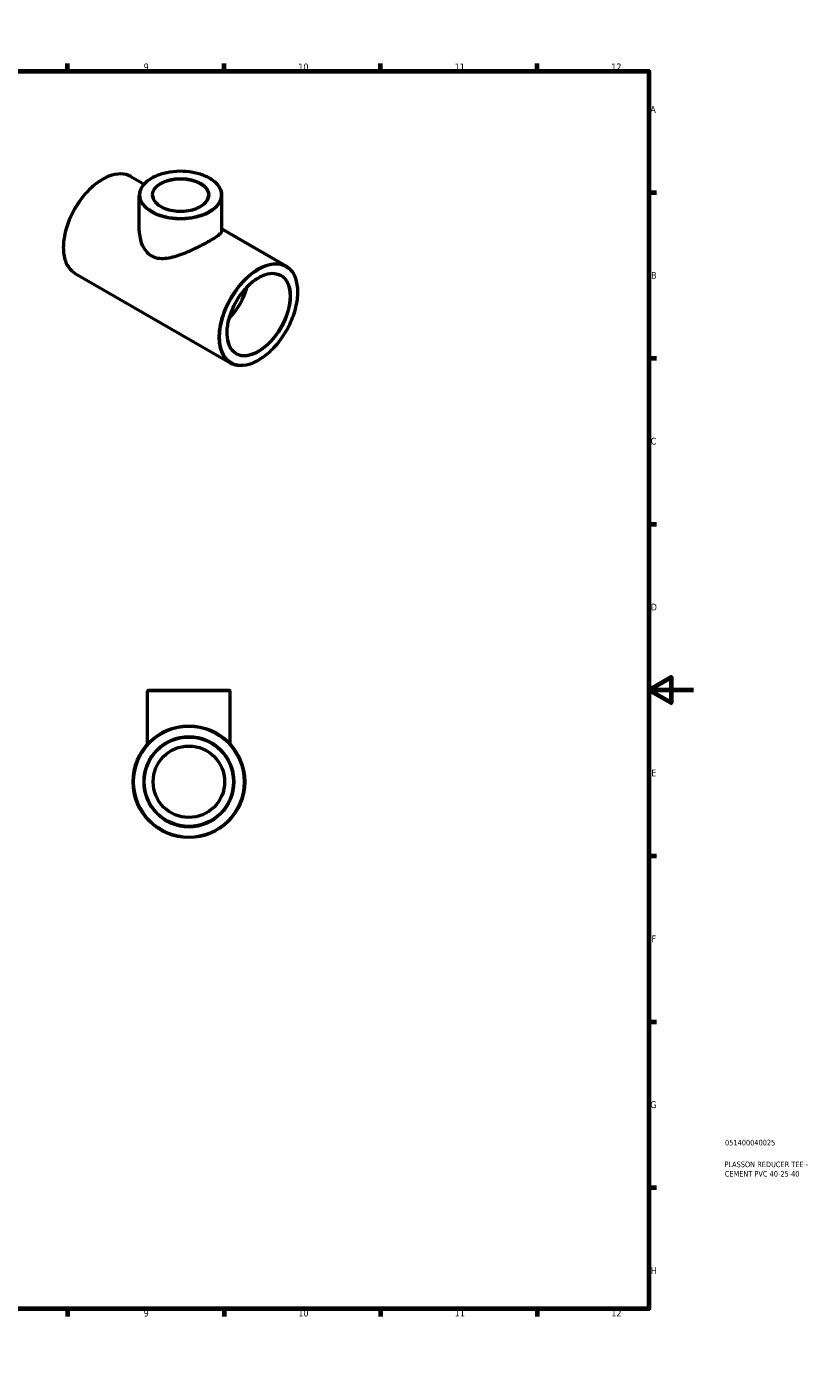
# Model space of a CAD drawing. Header units: millimetres. Extents: x 0 to 895, y -147 to 594.
# Tile 3 of 3: x 542 to 895, y 0 to 594. Entities that reach past the tile are written whole.
import ezdxf

# ---------------------------------------------------------------- set-up
doc = ezdxf.new("R2010")
doc.units = ezdxf.units.MM
for name, color, linetype, lineweight in [('Border (ANSI)', 7, 'Continuous', 70), ('Title (ISO)', 7, 'Continuous', 50), ('Visible (ANSI)', 7, 'Continuous', 50), ('Visible Narrow (ANSI)', 7, 'Continuous', 35)]:
    doc.layers.add(name, color=color, linetype=linetype, lineweight=lineweight)
doc.styles.add('Note Text (ANSI)', font='tahoma.ttf')
doc.styles.add('Note Text (ISO)', font='tahoma.ttf')

# ---------------------------------------------------------------- blocks, each defined once
blk = doc.blocks.new('Borders Default Border')
at = {"layer": 'Border (ANSI)'}
for p, q in [((70.08, 574), (70.08, 577.45)), ((140.17, 574), (140.17, 577.45)), ((210.25, 574), (210.25, 577.45)), ((280.33, 574), (280.33, 577.45)), ((350.42, 574), (350.42, 577.45)), ((490.58, 574), (490.58, 577.45)), ((560.67, 574), (560.67, 577.45)), ((630.75, 574), (630.75, 577.45)), ((700.83, 574), (700.83, 577.45)), ((770.92, 574), (770.92, 577.45)), ((20, 519.75), (16.55, 519.75)), ((821, 519.75), (824.45, 519.75)), ((20, 445.5), (16.55, 445.5)), ((821, 445.5), (824.45, 445.5)), ((20, 371.25), (16.55, 371.25)), ((821, 371.25), (824.45, 371.25)), ((20, 222.75), (16.55, 222.75)), ((821, 222.75), (824.45, 222.75)), ((20, 148.5), (16.55, 148.5)), ((821, 148.5), (824.45, 148.5)), ((20, 74.25), (16.55, 74.25)), ((821, 74.25), (824.45, 74.25)), ((70.08, 20), (70.08, 16.55)), ((140.17, 20), (140.17, 16.55)), ((210.25, 20), (210.25, 16.55)), ((280.33, 20), (280.33, 16.55)), ((350.42, 20), (350.42, 16.55)), ((490.58, 20), (490.58, 16.55)), ((560.67, 20), (560.67, 16.55)), ((630.75, 20), (630.75, 16.55)), ((700.83, 20), (700.83, 16.55)), ((770.92, 20), (770.92, 16.55))]:
    blk.add_line(p, q, dxfattribs=at)
at = {"layer": 'Border (ANSI)', "flags": 128}
for points in [[(420.5, 594), (420.5, 574), (414.73, 584), (426.27, 584), (420.5, 574)], [(20, 20), (20, 574), (821, 574), (821, 20), (20, 20)], [(0, 297), (20, 297), (10, 302.77), (10, 291.23), (20, 297)], [(841, 297), (821, 297), (831, 302.77), (831, 291.23), (821, 297)], [(420.5, 0), (420.5, 20), (414.73, 10), (426.27, 10), (420.5, 20)]]:
    blk.add_lwpolyline(points, dxfattribs=at)
at = {"layer": 'Border (ANSI)', "attachment_point": 7, "style": 'Note Text (ANSI)'}
for s, insert, char_height in [('1', (34.35, 574.4), 3.05), ('2', (104.2, 574.4), 3.05), ('3', (174.26, 574.34), 3.05), ('4', (244.23, 574.4), 3.05), ('5', (314.48, 574.34), 3.05), ('6', (384.49, 574.34), 3.05), ('7', (454.6, 574.4), 3.05), ('8', (524.63, 574.33), 3.05), ('9', (594.7, 574.34), 3.05), ('10', (663.96, 574.34), 3.048), ('11', (734.04, 574.4), 3.048), ('12', (804.13, 574.4), 3.048), ('A', (16.78, 555.35), 3.05), ('A', (821.63, 555.35), 3.05), ('B', (17.15, 481.1), 3.05), ('B', (821.99, 481.1), 3.05), ('C', (16.95, 406.8), 3.05), ('C', (821.8, 406.8), 3.05), ('D', (16.96, 332.6), 3.05), ('D', (821.81, 332.6), 3.05), ('E', (17.21, 258.35), 3.05), ('E', (822.05, 258.35), 3.05), ('F', (17.29, 184.1), 3.05), ('F', (822.14, 184.1), 3.05), ('G', (16.81, 109.79), 3.05), ('G', (821.66, 109.79), 3.05), ('H', (16.97, 35.6), 3.05), ('H', (821.81, 35.6), 3.05), ('1', (34.35, 16.55), 3.05), ('2', (104.2, 16.55), 3.05), ('3', (174.26, 16.49), 3.05), ('4', (244.23, 16.55), 3.05), ('5', (314.48, 16.49), 3.05), ('6', (384.49, 16.49), 3.05), ('7', (454.6, 16.55), 3.05), ('8', (524.63, 16.48), 3.05), ('9', (594.7, 16.49), 3.05), ('10', (663.96, 16.49), 3.048), ('11', (734.04, 16.55), 3.048), ('12', (804.13, 16.55), 3.048)]:
    blk.add_mtext(s, dxfattribs=dict(at, insert=insert, char_height=char_height))
blk = doc.blocks.new('Title Blocks ISO')
at = {"layer": 'Title (ISO)', "color": 232, "true_color": 0xca0064, "style": 'Note Text (ISO)'}
for tag, p in [('PART_NUMBER_001', (34.08, 73.13)), ('DESCRIPTION_001', (33.84, 63.4)), ('DESCRIPTION_002', (33.98, 59.18))]:
    blk.add_attdef(tag, p, '', height=2.5, dxfattribs=at)

msp = doc.modelspace()

# ---------------------------------------------------------------- linework, layer by layer
at = {"layer": 'Visible (ANSI)'}
for p, q in [((589.003, 526.83), (594.889, 523.44)), ((592.746, 502.59), (592.746, 518.365)), ((629.746, 502.59), (629.746, 518.365)), ((629.746, 503.368), (658.441, 486.844)), ((564.051, 483.501), (633.489, 443.514)), ((596.464, 272.743), (596.464, 296.527)), ((596.864, 296.927), (633.064, 296.927)), ((633.464, 272.743), (633.464, 296.527))]:
    msp.add_line(p, q, dxfattribs=at)
for radius in [25, 20, 16]:
    msp.add_circle((614.964, 255.927), radius, dxfattribs=at)
for centre, start, end in [((596.864, 296.527), 90, 180), ((633.064, 296.527), 0, 90)]:
    msp.add_arc(centre, 0.4, start, end, dxfattribs=at)
msp.add_ellipse((627.863, 475.603), major_axis=(9.981, 17.332), ratio=0.5780931, start_param=4.2854929, end_param=5.1392851, dxfattribs=at)
for points, knots in [([(629.746, 518.365), (629.746, 519.502), (629.439, 520.637), (628.247, 522.805), (627.346, 523.835), (625.032, 525.692), (623.606, 526.515), (620.384, 527.855), (618.588, 528.371), (614.811, 529.048), (612.832, 529.209), (608.888, 529.162), (606.924, 528.953), (603.203, 528.186), (601.448, 527.627), (598.322, 526.21), (596.951, 525.352), (594.743, 523.412), (593.904, 522.332), (592.962, 520.274), (592.746, 519.32), (592.746, 518.365)], [0.7853982, 0.7853982, 0.7853982, 0.7853982, 1.0921797, 1.0921797, 1.4077612, 1.4077612, 1.7307642, 1.7307642, 2.054337, 2.054337, 2.3772822, 2.3772822, 2.6999882, 2.6999882, 3.0230022, 3.0230022, 3.3466398, 3.3466398, 3.6692135, 3.6692135, 3.9269908, 3.9269908, 3.9269908, 3.9269908]), ([(589.003, 526.83), (587.667, 527.6), (586.123, 528.005), (582.765, 528.06), (580.945, 527.694), (577.204, 526.222), (575.28, 525.102), (571.542, 522.226), (569.727, 520.469), (566.392, 516.499), (564.871, 514.288), (562.273, 509.633), (561.196, 507.19), (559.595, 502.315), (559.07, 499.884), (558.631, 495.275), (558.717, 493.097), (559.503, 489.218), (560.201, 487.516), (561.968, 485.036), (562.937, 484.143), (564.051, 483.501)], [5.4997209, 5.4997209, 5.4997209, 5.4997209, 5.8099145, 5.8099145, 6.1267674, 6.1267674, 6.4489997, 6.4489997, 6.7716195, 6.7716195, 7.093785, 7.093785, 7.4157794, 7.4157794, 7.7380003, 7.7380003, 8.0606723, 8.0606723, 8.3825643, 8.3825643, 8.6413135, 8.6413135, 8.6413135, 8.6413135]), ([(598.746, 518.365), (598.746, 517.596), (598.975, 516.825), (599.87, 515.378), (600.515, 514.702), (602.144, 513.508), (603.119, 512.987), (605.313, 512.141), (606.532, 511.817), (609.092, 511.401), (610.434, 511.311), (613.1, 511.374), (614.425, 511.528), (616.919, 512.064), (618.087, 512.445), (620.148, 513.391), (621.039, 513.954), (622.464, 515.198), (622.995, 515.877), (623.607, 517.163), (623.746, 517.764), (623.746, 518.365)], [3.9269908, 3.9269908, 3.9269908, 3.9269908, 4.2694056, 4.2694056, 4.593203, 4.593203, 4.9080917, 4.9080917, 5.223027, 5.223027, 5.5388802, 5.5388802, 5.8550204, 5.8550204, 6.1706769, 6.1706769, 6.4853717, 6.4853717, 6.8011065, 6.8011065, 7.0685835, 7.0685835, 7.0685835, 7.0685835]), ([(592.746, 502.59), (592.746, 501.532), (592.852, 500.426), (593.299, 498.234), (593.64, 497.149), (594.555, 495.122), (595.13, 494.181), (596.497, 492.564), (597.289, 491.891), (598.165, 491.386)], [10.287926, 10.287926, 10.287926, 10.287926, 10.6594843, 10.6594843, 11.0310427, 11.0310427, 11.402601, 11.402601, 11.7741594, 11.7741594, 11.7741594, 11.7741594]), ([(598.165, 491.386), (599.04, 490.882), (600.01, 490.541), (602.077, 490.181), (603.175, 490.159), (605.436, 490.356), (606.601, 490.574), (608.938, 491.163), (610.11, 491.533), (612.36, 492.332), (613.523, 492.79), (615.863, 493.782), (617.04, 494.317), (619.324, 495.409), (620.433, 495.967), (622.506, 497.054), (623.469, 497.583), (625.186, 498.572), (625.977, 499.053), (627.352, 499.951), (627.935, 500.367), (628.858, 501.123), (629.2, 501.463), (629.644, 502.073), (629.746, 502.344), (629.746, 502.59)], [0, 0, 0, 0, 0.3715584, 0.3715584, 0.7431167, 0.7431167, 1.1146751, 1.1146751, 1.4862334, 1.4862334, 1.85056, 1.85056, 2.2148866, 2.2148866, 2.5792133, 2.5792133, 2.9435399, 2.9435399, 3.3078665, 3.3078665, 3.6721931, 3.6721931, 4.0365197, 4.0365197, 4.4008463, 4.4008463, 4.4008463, 4.4008463]), ([(655.946, 482.511), (654.876, 483.126), (653.627, 483.434), (650.911, 483.387), (649.453, 483.051), (646.48, 481.778), (644.967, 480.853), (642.023, 478.504), (640.592, 477.081), (637.958, 473.875), (636.756, 472.092), (634.705, 468.35), (633.857, 466.392), (632.603, 462.502), (632.196, 460.571), (631.861, 456.938), (631.933, 455.236), (632.534, 452.23), (633.065, 450.929), (634.395, 449.023), (635.134, 448.337), (635.984, 447.847)], [5.4997209, 5.4997209, 5.4997209, 5.4997209, 5.8331335, 5.8331335, 6.1559646, 6.1559646, 6.4728825, 6.4728825, 6.7896978, 6.7896978, 7.1070794, 7.1070794, 7.4246473, 7.4246473, 7.7419207, 7.7419207, 8.0586126, 8.0586126, 8.3760532, 8.3760532, 8.6413135, 8.6413135, 8.6413135, 8.6413135]), ([(633.489, 443.514), (634.825, 442.745), (636.369, 442.339), (639.727, 442.285), (641.547, 442.65), (645.288, 444.123), (647.212, 445.242), (650.95, 448.119), (652.765, 449.876), (656.1, 453.846), (657.621, 456.057), (660.219, 460.712), (661.296, 463.155), (662.897, 468.029), (663.422, 470.46), (663.861, 475.07), (663.775, 477.248), (662.989, 481.126), (662.291, 482.829), (660.524, 485.309), (659.555, 486.202), (658.441, 486.844)], [2.3581282, 2.3581282, 2.3581282, 2.3581282, 2.6683218, 2.6683218, 2.9851747, 2.9851747, 3.3074071, 3.3074071, 3.6300269, 3.6300269, 3.9521924, 3.9521924, 4.2741868, 4.2741868, 4.5964076, 4.5964076, 4.9190797, 4.9190797, 5.2409716, 5.2409716, 5.4997209, 5.4997209, 5.4997209, 5.4997209])]:
    msp.add_open_spline(points, degree=3, knots=knots, dxfattribs=at)
at = {"layer": 'Visible Narrow (ANSI)'}
msp.add_line((633.236, 296.527), (596.692, 296.527), dxfattribs=at)
for radius in [24.6, 20.4]:
    msp.add_circle((614.964, 255.927), radius, dxfattribs=at)
for centre, major_axis, ratio, start_param, end_param in [((576.527, 505.166), (-12.476, -21.665), 0.5780931, 3.1415927, 6.2831853), ((611.246, 518.365), (-12.5, 0), 0.5758617, 3.1415927, 6.2831853), ((611.246, 518.365), (-18.5, 0), 0.5758617, 0, 3.1415927), ((645.965, 465.179), (12.476, 21.665), 0.5780931, 0, 3.1415927), ((645.965, 465.179), (9.981, 17.332), 0.5780931, 3.1415927, 6.2831853)]:
    msp.add_ellipse(centre, major_axis=major_axis, ratio=ratio, start_param=start_param, end_param=end_param, dxfattribs=at)
for centre, major_axis, ratio in [((611.246, 518.692), (-18.1, 0), 0.5758617), ((611.246, 518.692), (-12.9, 0), 0.5758617), ((646.248, 465.016), (-12.276, -21.318), 0.5780931), ((646.248, 465.016), (-10.18, -17.678), 0.5780931)]:
    msp.add_ellipse(centre, major_axis=major_axis, ratio=ratio, dxfattribs=at)

# ---------------------------------------------------------------- block references
msp.add_blockref('Borders Default Border', (0, 0))
msp.add_blockref('Title Blocks ISO', (821, 20)).add_auto_attribs({'PART_NUMBER_001': '051400040025', 'DESCRIPTION_001': 'PLASSON REDUCER TEE -', 'DESCRIPTION_002': 'CEMENT PVC 40-25-40'})

doc.saveas('drawing.dxf')
